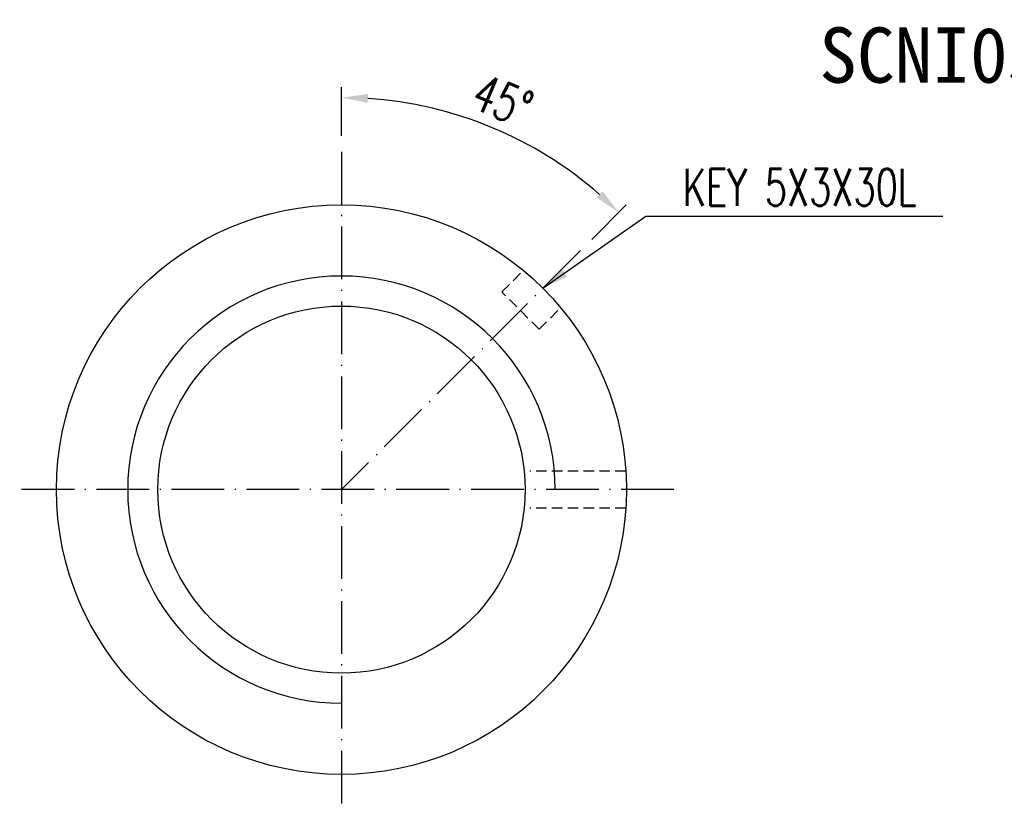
# Model space of a CAD drawing. Extents: x 32 to 227, y 64 to 157.
# Tile 1 of 48: x 32 to 125, y 82 to 157. Entities that reach past the tile are written whole.
import ezdxf

# ---------------------------------------------------------------- set-up
doc = ezdxf.new("R2010")
doc.units = 0
doc.header["$MEASUREMENT"] = 0
doc.linetypes.add('CL-5', pattern=[7.1, 5, -1, 0.1, -1])
doc.linetypes.add('HID-1', pattern=[1.5, 1, -0.5])
for name, color, linetype in [('CL', 1, 'CL-5'), ('DIM', 4, 'CONTINUOUS'), ('HID', 2, 'HID-1'), ('OUT', 3, 'CONTINUOUS')]:
    doc.layers.add(name, color=color, linetype=linetype)
doc.styles.add('DIM-7', font='SIMPLEX.shx', dxfattribs={"width": 0.7, "bigfont": 'chineset.shx'})
doc.styles.add('T', font='kaiu.ttf')
doc.dimstyles.new('CNS', dxfattribs={"dimtxt": 3.5, "dimasz": 2.5, "dimexe": 1, "dimexo": 1.5, "dimgap": 0.09, "dimtad": 0, "dimdsep": 46, "dimtxsty": 'DIM-7', "dimcen": 0.09, "dimclrd": 1, "dimclre": 1, "dimclrt": 4, "dimadec": 0, "dimazin": 0, "dimtfac": 1, "dimtix": 1, "dimtmove": 2, "dimatfit": 3, "dimfxl": 1, "dimtvp": 0.971429, "dimtolj": 1, "dimarcsym": 0})

# ---------------------------------------------------------------- blocks, each defined once
blk = doc.blocks.new('*D4')
at = {"layer": 'DIM', "color": 0, "lineweight": -2, "transparency": 16777216}
for p, q in [((62.366, 146.28), (62.366, 150.91)), ((86.081, 136.457), (89.354, 139.731))]:
    blk.add_line(p, q, dxfattribs=at)
blk.add_arc((62.366, 112.743), 37.167, 48.85463, 86.14537, dxfattribs=at)
at = {"layer": 'DIM', "color": 0, "transparency": 16777216}
for points in [[(64.851, 149.41), (64.879, 150.242), (62.366, 149.91)], [(87.106, 141.036), (86.536, 140.427), (88.647, 139.024)]]:
    blk.add_solid(points, dxfattribs=at)
at = {"layer": 'DIM', "color": 0, "transparency": 16777216, "insert": (77.642, 149.622), "char_height": 3.5, "attachment_point": 5, "rotation": 337.5, "style": 'DIM-7'}
blk.add_mtext('\\A1;45°', dxfattribs=at)

msp = doc.modelspace()

# ---------------------------------------------------------------- linework, layer by layer
at = {"layer": 'CL', "color": 0}
for p, q in [((62.366, 144.78), (62.366, 81.959)), ((85.02, 135.397), (62.366, 112.743)), ((93.862, 112.743), (31.881, 112.743))]:
    msp.add_line(p, q, dxfattribs=at)
at = {"layer": 'DIM', "color": 0}
msp.add_arc((62.366, 112.743), 20.25, 0, 270, dxfattribs=at)
at = {"layer": 'HID', "color": 0}
for p, q in [((77.569, 131.481), (79.608, 133.52)), ((81.104, 127.946), (77.569, 131.481)), ((81.104, 127.946), (83.144, 129.985)), ((89.309, 114.493), (80.23, 114.493)), ((89.309, 110.993), (80.23, 110.993))]:
    msp.add_line(p, q, dxfattribs=at)
at = {"layer": 'OUT', "color": 0}
for radius in [27, 17.4]:
    msp.add_circle((62.366, 112.743), radius, dxfattribs=at)

# ---------------------------------------------------------------- texts
at = {"layer": 'DIM', "color": 0, "insert": (107.638, 153.895), "char_height": 5.25, "width": 15.81628, "attachment_point": 4, "style": 'T'}
msp.add_mtext('SCNI03210-4', dxfattribs=at)
at = {"layer": 'DIM', "color": 0, "insert": (94.72, 141.411), "char_height": 3.5, "attachment_point": 4, "style": 'DIM-7'}
msp.add_mtext('KEY 5X3X30L', dxfattribs=at)

# ---------------------------------------------------------------- dimensions: what is measured, and where the dimension line sits
at = {"layer": 'DIM', "color": 0}
dim = msp.add_angular_dim_2l(base=(80.95, 144.931), line1=((85.02, 135.397), (62.366, 112.743)), line2=((62.366, 144.78), (62.366, 81.959)), dimstyle='CNS', override={"dimgap": 1, "dimtad": 1, "dimclrd": 0, "dimclre": 0, "dimclrt": 0, "dimadec": 2, "dimazin": 2, "dimtmove": 1}, dxfattribs=at)
dim.commit()
dim.dimension.update_dxf_attribs({"geometry": '*D4', "text_midpoint": (77.642, 149.622)})

# ---------------------------------------------------------------- leaders
at = {"layer": 'DIM', "color": 0, "annotation_type": 0, "has_hookline": 1, "hookline_direction": 0, "text_width": 24.617}
msp.add_leader([(81.458, 131.835), (91.22, 138.661), (93.72, 138.661)], dimstyle='CNS', override={"dimgap": 1, "dimtad": 1, "dimclrd": 0, "dimclre": 4, "dimclrt": 10}, dxfattribs=at)

doc.saveas('drawing.dxf')
